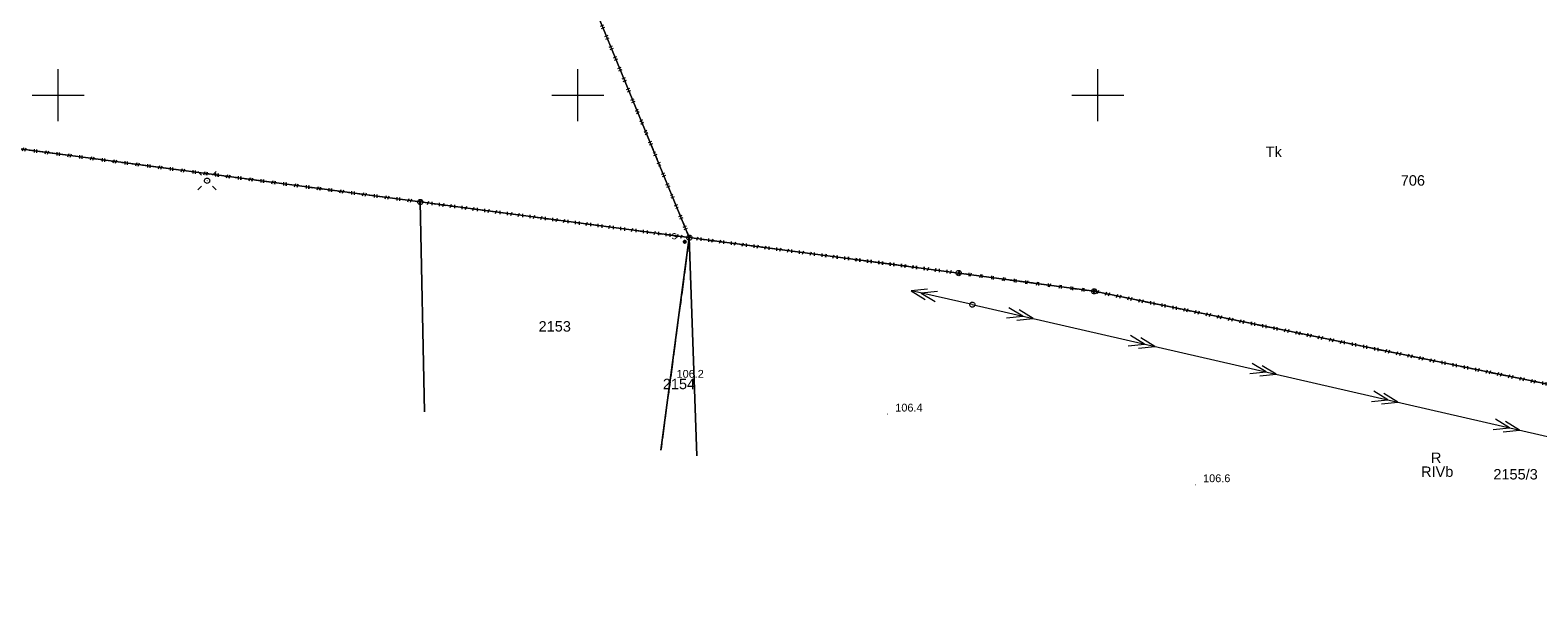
# Model space of a CAD drawing. Extents: x 6447898 to 6448503, y 5806748 to 5807122.
# Tile 33 of 50: x 6448247 to 6448392, y 5806753 to 5806806. Entities that reach past the tile are written whole.
import ezdxf
from ezdxf.enums import TextEntityAlignment as Align

# ---------------------------------------------------------------- set-up
doc = ezdxf.new("R2010")
doc.units = 0
for name, pattern in [('KROPK2', [2, 0, -2]), ('PRZER1-1', [2, 1, -1]), ('PRZER3-1', [4, 3, -1])]:
    doc.linetypes.add(name, pattern=pattern)
doc.layers.get('0').update_dxf_attribs({"linetype": 'CONTINUOUS', "lineweight": 13})
for name, color, linetype, lineweight in [('GEPPGD', 7, 'CONTINUOUS', 18), ('GESDZI', 7, 'CONTINUOUS', 18), ('GESDZI_O', 7, 'CONTINUOUS', 18), ('GESJAE', 7, 'KROPK2', 50), ('GESKKL', 3, 'PRZER3-1', 18), ('GESKKL_O', 3, 'PRZER3-1', 18), ('GESUZY', 3, 'PRZER1-1', 18), ('GESUZY_O', 3, 'PRZER1-1', 18), ('GSPWPN', 42, 'CONTINUOUS', 13), ('GSPWPN_O', 42, 'CONTINUOUS', 13), ('GULEPR', 240, 'CONTINUOUS', 18), ('GUPELA', 7, 'CONTINUOUS', 18), ('GUPELS', 240, 'CONTINUOUS', 18), ('GUPISN', 7, 'PRZER1-1', 18), ('GUPSUT', 7, 'CONTINUOUS', 18), ('GUPSUT_O', 7, 'CONTINUOUS', 18)]:
    doc.layers.add(name, color=color, linetype=linetype, lineweight=lineweight)
doc.styles.add('GEO-INFO', font='arial.ttf')

# ---------------------------------------------------------------- blocks, each defined once
blk = doc.blocks.new('KOLO')
blk.add_hatch(color=0).paths.add_polyline_path([(-0.5, 0), (-0.482963, -0.12941), (-0.433013, -0.25), (-0.353553, -0.353553), (-0.25, -0.433013), (-0.12941, -0.482963), (0, -0.5), (0.12941, -0.482963), (0.25, -0.433013), (0.353553, -0.353553), (0.433013, -0.25), (0.482963, -0.12941), (0.5, 0), (0.482963, 0.12941), (0.433013, 0.25), (0.353553, 0.353553), (0.25, 0.433013), (0.12941, 0.482963), (0, 0.5), (-0.12941, 0.482963), (-0.25, 0.433013), (-0.353553, 0.353553), (-0.433013, 0.25), (-0.482963, 0.12941)])
blk = doc.blocks.new('SUEP2')
at = {"color": 0}
for points in [[(-2.5, -1), (0.5, 0), (-2.5, 1)], [(-0.5, -1), (2.5, 0), (-0.5, 1)]]:
    blk.add_lwpolyline(points, dxfattribs=at)
blk = doc.blocks.new('SUEO')
blk.add_hatch(color=0).paths.add_polyline_path([(-0.002174, 0.089974), (0.023762, 0.086807), (0.042561, 0.0793), (0.060131, 0.066965), (0.076266, 0.047786), (0.086234, 0.025762), (0.089972, 0.002226), (0.088646, -0.015553), (0.081114, -0.038994), (0.066834, -0.060276), (0.049699, -0.075033), (0.027576, -0.085671), (0.004027, -0.08991), (-0.019639, -0.087831), (-0.040932, -0.080154), (-0.059082, -0.067892), (-0.073734, -0.051607), (-0.08374, -0.032979), (-0.089221, -0.011817), (-0.089063, 0.012951), (-0.082571, 0.035806), (-0.069528, 0.057148), (-0.048957, 0.075519), (-0.026898, 0.085887)])
at = {"color": 0}
for points in [[(-1.767767, 1.767767), (-1.06066, 1.06066)], [(1.767767, 1.767767), (1.06066, 1.06066)], [(-1.767767, -1.767767), (-1.06066, -1.06066)], [(1.767767, -1.767767), (1.06066, -1.06066)]]:
    blk.add_lwpolyline(points, dxfattribs=at)
blk = doc.blocks.new('OKRAG_PELNY')
at = {"color": 0}
blk.add_lwpolyline([(0, 0.5), (0.12941, 0.482963), (0.25, 0.433013), (0.353553, 0.353553), (0.433013, 0.25), (0.482963, 0.12941), (0.5, 0), (0.482963, -0.12941), (0.433013, -0.25), (0.353553, -0.353553), (0.25, -0.433013), (0.12941, -0.482963), (0, -0.5), (-0.12941, -0.482963), (-0.25, -0.433013), (-0.353553, -0.353553), (-0.433013, -0.25), (-0.482963, -0.12941), (-0.5, 0), (-0.482963, 0.12941), (-0.433013, 0.25), (-0.353553, 0.353553), (-0.25, 0.433013), (-0.12941, 0.482963)], close=True, dxfattribs=at)
blk = doc.blocks.new('SUEP02')
at = {"color": 0}
for points in [[(0, 0), (12, 0)], [(7.089254, -1), (10.089254, 0), (7.089254, 1)], [(9.089254, -1), (12.089254, 0), (9.089254, 1)]]:
    blk.add_lwpolyline(points, dxfattribs=at)
blk = doc.blocks.new('EPPGS')
at = {"color": 0}
blk.add_lwpolyline([(0, 0.5), (0.154508, 0.475528), (0.293893, 0.404508), (0.404508, 0.293893), (0.475528, 0.154508), (0.5, 0), (0.475528, -0.154508), (0.404508, -0.293893), (0.293893, -0.404508), (0.154508, -0.475528), (0, -0.5), (-0.154508, -0.475528), (-0.293893, -0.404508), (-0.404508, -0.293893), (-0.475528, -0.154508), (-0.5, 0), (-0.475528, 0.154508), (-0.404508, 0.293893), (-0.293893, 0.404508), (-0.154508, 0.475528)], close=True, dxfattribs=at)

msp = doc.modelspace()

# ---------------------------------------------------------------- linework, layer by layer
at = {"elevation": 100, "flags": 128}
for points in [[(6448250, 5806797.5), (6448250, 5806802.5)], [(6448300, 5806797.5), (6448300, 5806802.5)], [(6448350, 5806797.5), (6448350, 5806802.5)], [(6448247.5, 5806800), (6448252.5, 5806800)], [(6448297.5, 5806800), (6448302.5, 5806800)], [(6448347.5, 5806800), (6448352.5, 5806800)]]:
    msp.add_lwpolyline(points, dxfattribs=at)
at = {"layer": 'GESDZI'}
for p, q in [((6448294.85, 5806824.82, 10.22), (6448310.71, 5806786.31, 10.22)), ((6448310.71, 5806786.31, 10.22), (6448294.85, 5806824.82, 10.22)), ((6448240.26, 5806795.64, 10.22), (6448284.83, 5806789.74, 10.22)), ((6448284.83, 5806789.74, 10.22), (6448310.71, 5806786.31, 10.22))]:
    msp.add_line(p, q, dxfattribs=at)
at = {"layer": 'GESDZI', "elevation": 10.22}
for points in [[(6448285.23, 5806769.55), (6448284.83, 5806789.74), (6448240.26, 5806795.64), (6448171.19, 5806804.76), (6448170.73, 5806788)], [(6448307.99, 5806765.88), (6448310.71, 5806786.31), (6448284.83, 5806789.74), (6448285.23, 5806769.55)], [(6448310.71, 5806786.31), (6448307.99, 5806765.88)], [(6448310.71, 5806786.31), (6448336.63, 5806782.9), (6448349.66, 5806781.15), (6448430.89, 5806764.52), (6448457.33, 5806757.37)], [(6448457.33, 5806757.37), (6448430.89, 5806764.52), (6448349.66, 5806781.15), (6448336.63, 5806782.9), (6448310.71, 5806786.31), (6448311.45, 5806765.32)], [(6448311.45, 5806765.32), (6448310.71, 5806786.31)]]:
    msp.add_lwpolyline(points, dxfattribs=at)
at = {"layer": 'GESJAE', "ltscale": 0.5}
for p, q in [((6448310.71, 5806786.31, 10.22), (6448294.85, 5806824.82, 10.22)), ((6448294.85, 5806824.82, 10.22), (6448310.71, 5806786.31, 10.22)), ((6448284.83, 5806789.74, 10.22), (6448240.26, 5806795.64, 10.22)), ((6448310.71, 5806786.31, 10.22), (6448284.83, 5806789.74, 10.22)), ((6448336.63, 5806782.9, 10.22), (6448310.71, 5806786.31, 10.22)), ((6448349.66, 5806781.15, 10.22), (6448336.63, 5806782.9, 10.22)), ((6448430.89, 5806764.52, 10.22), (6448349.66, 5806781.15, 10.22))]:
    msp.add_line(p, q, dxfattribs=at)
at = {"layer": 'GESJAE', "ltscale": 0.5, "elevation": 10.22}
msp.add_lwpolyline([(6447950.5, 5806847.05), (6447995.21, 5806842.8), (6447997.57, 5806839.68), (6447997.9, 5806838.59), (6448000.85, 5806830.19), (6448019.59, 5806829.89), (6448018.28, 5806832.78), (6448015.39, 5806839.15), (6448024.02, 5806836.86), (6448093.62, 5806818.41), (6448171.19, 5806804.76), (6448240.26, 5806795.64), (6448284.83, 5806789.74), (6448310.71, 5806786.31), (6448336.63, 5806782.9), (6448349.66, 5806781.15), (6448430.89, 5806764.52), (6448457.33, 5806757.37)], dxfattribs=at)
at = {"layer": 'GESKKL', "ltscale": 0.5, "elevation": 10.06}
msp.add_lwpolyline([(6448457.33, 5806757.37), (6448430.89, 5806764.52), (6448349.66, 5806781.15), (6448336.63, 5806782.9), (6448310.71, 5806786.31), (6448307.99, 5806765.88)], dxfattribs=at)
at = {"layer": 'GESUZY', "ltscale": 0.5}
for p, q in [((6448294.85, 5806824.82, 10.08), (6448310.71, 5806786.31, 10.08)), ((6448240.26, 5806795.64, 10.08), (6448284.83, 5806789.74, 10.08)), ((6448284.83, 5806789.74, 10.08), (6448310.71, 5806786.31, 10.08))]:
    msp.add_line(p, q, dxfattribs=at)
at = {"layer": 'GESUZY', "ltscale": 0.5, "elevation": 10.08}
for points in [[(6448307.99, 5806765.88), (6448310.71, 5806786.31), (6448284.83, 5806789.74), (6448240.26, 5806795.64), (6448171.19, 5806804.76), (6448170.73, 5806788)], [(6448457.33, 5806757.37), (6448430.89, 5806764.52), (6448349.66, 5806781.15), (6448336.63, 5806782.9), (6448310.71, 5806786.31), (6448307.99, 5806765.88)], [(6448310.71, 5806786.31), (6448336.63, 5806782.9), (6448349.66, 5806781.15), (6448430.89, 5806764.52), (6448457.33, 5806757.37)]]:
    msp.add_lwpolyline(points, dxfattribs=at)
at = {"layer": 'GULEPR', "elevation": 10.14}
msp.add_lwpolyline([(6448337.94, 5806779.87), (6448456.31, 5806752.74)], dxfattribs=at)

# ---------------------------------------------------------------- block references
at = {"layer": 'GEPPGD', "xscale": 0.5, "yscale": 0.5}
for p in [(6448284.83, 5806789.74, 10.24), (6448310.71, 5806786.31, 10.24), (6448336.63, 5806782.9, 10.24), (6448349.66, 5806781.15, 10.24)]:
    msp.add_blockref('EPPGS', p, dxfattribs=at)
at = {"layer": 'GSPWPN', "xscale": 0.09, "yscale": 0.09}
for p in [(6448308.74, 5806772.59, 10.08), (6448329.78, 5806769.34, 10.08), (6448359.39, 5806762.55, 10.08)]:
    msp.add_blockref('KOLO', p, dxfattribs=at)
at = {"layer": 'GULEPR', "xscale": 0.5, "yscale": 0.5, "rotation": 347.0903289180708}
for p in [(6448342.57, 5806778.81, 10.15), (6448354.27, 5806776.13, 10.15), (6448365.96, 5806773.45, 10.15), (6448377.66, 5806770.77, 10.15), (6448389.36, 5806768.08, 10.15)]:
    msp.add_blockref('SUEP2', p, dxfattribs=at)
at = {"layer": 'GUPELA', "xscale": 0.5, "yscale": 0.5}
for name, p in [('SUEO', (6448264.33, 5806791.78, 10.15)), ('OKRAG_PELNY', (6448264.33, 5806791.78, 10.16))]:
    msp.add_blockref(name, p, dxfattribs=at)
at = {"layer": 'GUPELS', "xscale": 0.5, "yscale": 0.5, "rotation": 167.3395836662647}
msp.add_blockref('SUEP02', (6448337.94, 5806779.87, 10.14), dxfattribs=at)
at = {"layer": 'GUPISN', "xscale": 0.5, "yscale": 0.5}
msp.add_blockref('OKRAG_PELNY', (6448337.94, 5806779.87, 10.16), dxfattribs=at)
at = {"layer": 'GUPSUT', "xscale": 0.4, "yscale": 0.4}
msp.add_blockref('KOLO', (6448310.28, 5806785.91, 10.16), dxfattribs=at)

# ---------------------------------------------------------------- texts
at = {"layer": 'GESDZI_O', "style": 'GEO-INFO'}
for s, p in [('706', (6448380.32, 5806791.81, 10.8)), ('2153', (6448297.77, 5806777.78, 10.8)), ('2154', (6448309.72, 5806772.24, 10.8)), ('2155/3', (6448390.2, 5806763.56, 10.8))]:
    msp.add_text(s, height=1, dxfattribs=at).set_placement(p, align=Align.MIDDLE_CENTER)
at = {"layer": 'GESKKL_O', "style": 'GEO-INFO'}
msp.add_text('RIVb', height=1, dxfattribs=at).set_placement((6448382.66, 5806763.81, 10.8), align=Align.MIDDLE_CENTER)
at = {"layer": 'GESUZY_O', "style": 'GEO-INFO'}
for s, p in [('Tk', (6448366.94, 5806794.56, 10.8)), ('R', (6448382.56, 5806765.15, 10.8))]:
    msp.add_text(s, height=1, dxfattribs=at).set_placement(p, align=Align.MIDDLE_CENTER)
at = {"layer": 'GSPWPN_O', "style": 'GEO-INFO'}
for s, p in [('106.2', (6448309.49, 5806772.84, 10.8)), ('106.4', (6448330.53, 5806769.59, 10.8)), ('106.6', (6448360.14, 5806762.8, 10.8))]:
    msp.add_text(s, height=0.75, dxfattribs=at).set_placement(p)
at = {"layer": 'GUPSUT_O', "style": 'GEO-INFO'}
msp.add_text('s', height=0.75, dxfattribs=at).set_placement((6448309.53, 5806786.16, 10.8), align=Align.RIGHT)

doc.saveas('drawing.dxf')
